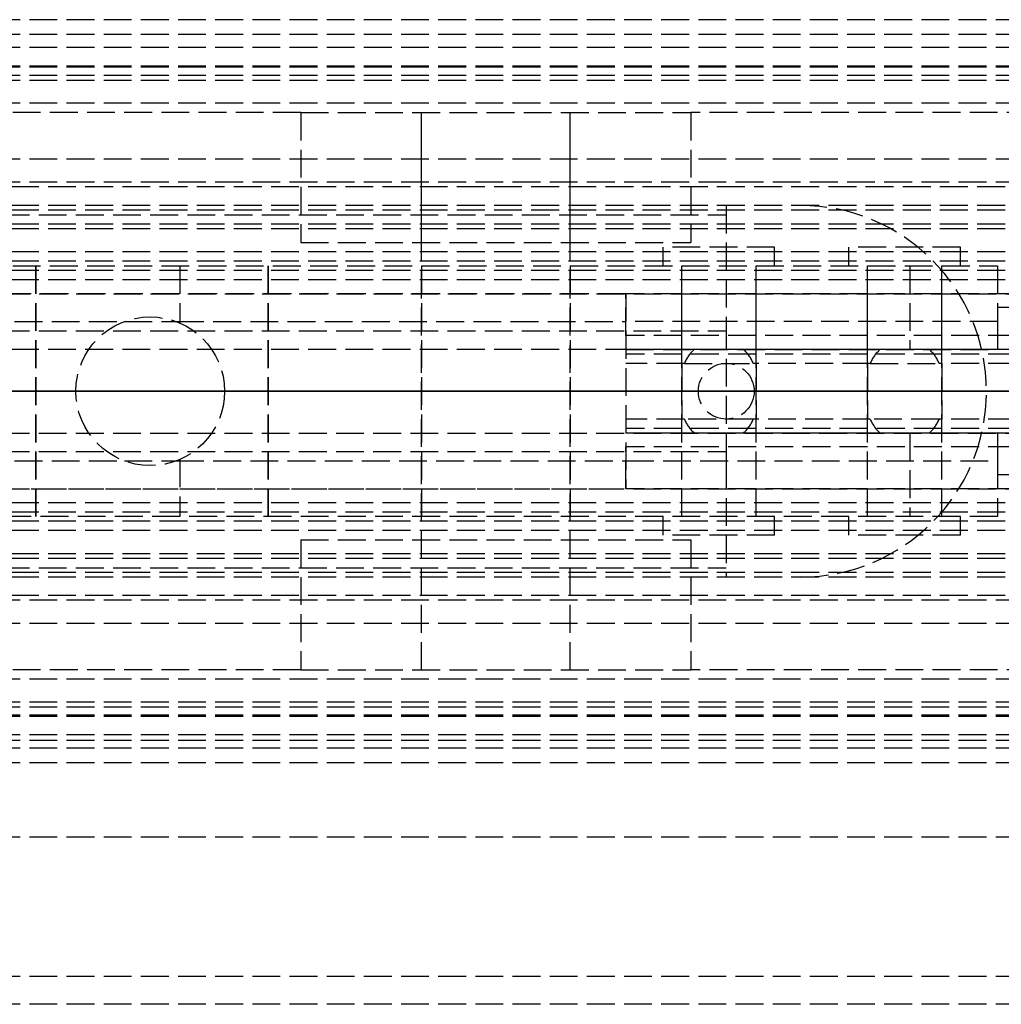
# Model space of a CAD drawing. Header units: millimetres. Extents: x 0 to 2000, y -94 to 94.
# Tile 7 of 12: x 98 to 151, y -33 to 20. Entities that reach past the tile are written whole.
import ezdxf

# ---------------------------------------------------------------- set-up
doc = ezdxf.new("R2010")
doc.units = ezdxf.units.MM
doc.header["$LTSCALE"] = 10
doc.linetypes.add('ALLCAD_Strich', pattern=[0.2, 0.15, -0.05])
doc.layers.add('BESCH_KONT_sich_schn_ansi_2d', color=40, linetype='Continuous')
doc.layers.add('BESCH_KONT_sich_schn_grun_2d', color=10, linetype='Continuous')

msp = doc.modelspace()

# ---------------------------------------------------------------- linework, layer by layer
at = {"layer": 'BESCH_KONT_sich_schn_ansi_2d', "linetype": 'ALLCAD_Strich'}
for p, q in [((0, 0, 2368), (2000, 0, 2368)), ((2000, 0, 2418), (0, 0, 2418)), ((0, 0, 6), (1030, 0, 6)), ((0, 0, 7), (1030, 0, 7)), ((2000, 0, 2365.5), (0, 0, 2365.5)), ((2000, 0, 2293.5), (0, 0, 2293.5)), ((0, 0, 23), (1030, 0, 23)), ((0, 0, 24), (1030, 0, 24)), ((0, 0, 24), (1030, 0, 24)), ((1030, 0, 2299.5), (0, 0, 2299.5)), ((2000, 0, 2306), (0, 0, 2306)), ((2000, 0, 2307.5), (0, 0, 2307.5)), ((2000, 0, 2312.5), (0, 0, 2312.5)), ((2000, 0, 2331.5), (0, 0, 2331.5)), ((2000, 0, 2333), (0, 0, 2333)), ((2000, 0, 2335.5), (0, 0, 2335.5)), ((2000, 0, 2342), (0, 0, 2342)), ((2000, 0, 2343.5), (0, 0, 2343.5)), ((2000, 0, 2365), (0, 0, 2365)), ((2000, 0, 2346.207), (0, 0, 2346.207)), ((2000, 0, 2344.439), (0, 0, 2344.439)), ((2000, 0, 2343.732), (0, 0, 2343.732)), ((2000, 0, 2345.5), (0, 0, 2345.5)), ((2000, 0, 2295), (0, 0, 2295)), ((2000, 0, 2303.5), (0, 0, 2303.5)), ((2000, 0, 2306), (0, 0, 2306)), ((2000, 0, 2343.732), (0, 0, 2343.732)), ((2000, 0, 2344.439), (0, 0, 2344.439)), ((2000, 0, 2346.5), (0, 0, 2346.5)), ((2000, 0, 2364), (0, 0, 2364)), ((2000, 0, 2305.5), (0.017, 0, 2305.5)), ((3, 0, 2282.5), (136, 0, 2282.5)), ((3, 0, 2297.5), (136, 0, 2297.5)), ((3, 0, 2280.5), (136, 0, 2280.5)), ((3, 0, 2298.5), (136, 0, 2298.5)), ((3, 0, 2297.5), (136, 0, 2297.5)), ((3, 0, 2282.5), (136, 0, 2282.5)), ((140, 0, 2275.5), (3, 0, 2275.5)), ((613, 0, 2335.4), (47, 0, 2335.4)), ((47, 0, 2331.4), (613, 0, 2331.4)), ((47, 0, 2327.4), (613, 0, 2327.4)), ((151, 0, 2325.9), (47, 0, 2325.9)), ((613, 0, 2334.4), (47, 0, 2334.4)), ((613, 0, 2334.9), (47, 0, 2334.9)), ((613, 0, 2339.4), (47, 0, 2339.4)), ((613, 0, 2339.9), (47, 0, 2339.9)), ((613, 0, 2333.9), (47, 0, 2333.9)), ((613, 0, 2332.4), (47, 0, 2332.4)), ((613, 0, 2326.4), (47, 0, 2326.4)), ((150.6, 0, 2325.4), (67.6, 0, 2325.4)), ((67.701, 0, 2327.4), (130.6, 0, 2327.4)), ((72.6, 0, 2331.4), (130.6, 0, 2331.4)), ((92.1, 0, 2302.9), (106.6, 0, 2302.9)), ((109, 0, 2325.5), (101, 0, 2325.5)), ((101, 0, 2325.5), (101, 0, 2282.5)), ((101, 0, 2297.5), (101, 0, 2282.5)), ((101, 0, 2323.117), (101, 0, 2313.683)), ((101, 0, 2331.4), (101, 0, 2323.117)), ((101, 0, 2313.683), (101, 0, 2302.9)), ((103.608, 0, 2325.4), (103.608, 0, 2327.4)), ((106.392, 0, 2327.4), (106.392, 0, 2325.4)), ((106.6, 0, 2302.9), (145.884, 0, 2305.132)), ((109, 0, 2325.5), (109, 0, 2282.5)), ((109, 0, 2297.5), (109, 0, 2282.5)), ((109, 0, 2323.284), (109, 0, 2313.516)), ((109, 0, 2331.4), (109, 0, 2323.284)), ((109, 0, 2313.516), (109, 0, 2303.036)), ((133.746, 0, 2321.15), (130.6, 0, 2321.15)), ((413.6, 0, 2314.15), (130.6, 0, 2314.15)), ((134.277, 0, 2321.9), (130.6, 0, 2321.9)), ((130.6, 0, 2321.9), (130.6, 0, 2327.4)), ((413.6, 0, 2313.4), (130.6, 0, 2313.4)), ((130.6, 0, 2311.4), (130.6, 0, 2313.4)), ((413.6, 0, 2311.4), (130.6, 0, 2311.4)), ((413.6, 0, 2330.4), (130.6, 0, 2330.4)), ((413.6, 0, 2331.4), (130.6, 0, 2331.4)), ((130.6, 0, 2327.4), (130.6, 0, 2331.4)), ((413.6, 0, 2327.4), (130.6, 0, 2327.4)), ((130.6, 0, 2304.264), (130.6, 0, 2327.4)), ((130.6, 0, 2331.4), (130.6, 0, 2327.4)), ((134.5, 0, 2339.9), (134.5, 0, 2335.4)), ((134.5, 0, 2331.4), (134.5, 0, 2334.4)), ((136, 0, 2280.5), (136, 0, 2275.5)), ((136, 0, 2298.5), (136, 0, 2280.5)), ((136, 0, 2299.5), (136, 0, 2298.5)), ((144.277, 0, 2321.9), (136.923, 0, 2321.9)), ((143.746, 0, 2321.15), (137.454, 0, 2321.15)), ((137.5, 0, 2339.9), (137.5, 0, 2335.4)), ((137.5, 0, 2331.4), (137.5, 0, 2334.4)), ((140, 0, 2275.5), (150, 0, 2275.5)), ((140, 0, 2275.5), (140, 0, 2299.5)), ((413.6, 0, 2321.9), (146.923, 0, 2321.9)), ((413.6, 0, 2321.15), (147.454, 0, 2321.15)), ((150, 0, 2275.5), (150, 0, 2299.5)), ((150.6, 0, 2322.9), (195.6, 0, 2322.9)), ((195.6, 0, 2312.4), (150.6, 0, 2312.4)), ((150.6, 0, 2327.4), (150.6, 0, 2325.4)), ((150.6, 0, 2310.124), (150.6, 0, 2325.4))]:
    msp.add_line(p, q, dxfattribs=at)
at = {"layer": 'BESCH_KONT_sich_schn_ansi_2d', "linetype": 'ALLCAD_Strich', "extrusion": (0, 1, 0)}
for centre, radius in [((-105.1, 2318.4), 6.25), ((-105.1, 2318.4), 6.25), ((-123.6, 2318.4), 4), ((-135.6, 2320.4), 3), ((-135.6, 2320.4), 2), ((-135.6, 2320.4), 2), ((-145.6, 2320.4), 3), ((-145.6, 2320.4), 2), ((-145.6, 2320.4), 2)]:
    msp.add_circle(centre, radius, dxfattribs=at)
at = {"layer": 'BESCH_KONT_sich_schn_ansi_2d', "linetype": 'ALLCAD_Strich', "extrusion": (0, -1, 0)}
for radius in [10.5, 4]:
    msp.add_circle((123.6, 2318.4), radius, dxfattribs=at)
msp.add_arc((145.6, 2310.124), 5, 273.2519, 0, dxfattribs=at)
at = {"layer": 'BESCH_KONT_sich_schn_grun_2d', "linetype": 'ALLCAD_Strich'}
for p, q in [((2000, 20), (0, 20)), ((2000, 19.207), (0, 19.207)), ((2000, 18.5), (0, 18.5)), ((2000, 17.5), (0, 17.5)), ((2000, 17.439), (0, 17.439)), ((2000, 17), (0, 17)), ((2000, 16.732), (0, 16.732)), ((2000, 15.5), (0, 15.5)), ((113.1, 15), (97.1, 15)), ((113.1, 15), (134.1, 15)), ((113.1, 15), (113.1, 8)), ((119.6, -15), (119.6, 15)), ((119.6, 8), (119.6, 15)), ((127.6, -15), (127.6, 15)), ((127.6, 8), (127.6, 15)), ((134.1, 15), (134.1, 8)), ((162.6, 15), (134.1, 15)), ((2000, 12.5), (0, 12.5)), ((2000, 11.25), (0, 11.25)), ((613, 11), (47, 11)), ((613, 10), (47, 10)), ((613, 9.75), (47, 9.75)), ((136, 10), (136, 3.75)), ((67, 9.5), (136, 9.5)), ((613, 9), (47, 9)), ((613, 8.75), (47, 8.75)), ((113.1, 8), (134.1, 8)), ((613, 7.5), (47, 7.5)), ((138.6, 7.75), (132.6, 7.75)), ((132.6, 6.75), (132.6, 7.75)), ((138.6, 6.75), (138.6, 7.75)), ((148.6, 7.75), (142.6, 7.75)), ((142.6, 6.75), (142.6, 7.75)), ((148.6, 6.75), (148.6, 7.75)), ((613, 7), (47, 7)), ((613, 6.5), (47, 6.5)), ((67.6, 6.75), (150.6, 6.75)), ((98.85, -6.75), (98.85, 6.75)), ((98.85, 6.75), (98.85, -6.75)), ((106.6, 6.75), (106.6, 3.666)), ((111.35, -6.75), (111.35, 6.75)), ((111.35, 6.75), (111.35, -6.75)), ((119.6, 6.75), (119.6, -6.75)), ((127.6, 6.75), (127.6, -6.75)), ((133.6, -6.75), (133.6, 6.75)), ((133.6, 2.25), (133.6, 6.75)), ((137.6, -6.75), (137.6, 6.75)), ((137.6, 2.25), (137.6, 6.75)), ((143.6, -6.75), (143.6, 6.75)), ((143.6, 2.25), (143.6, 6.75)), ((145.884, 6.75), (145.884, 2.25)), ((147.6, -6.75), (147.6, 6.75)), ((147.6, 2.25), (147.6, 6.75)), ((150.6, 6.75), (150.6, 3.75)), ((151, 6), (47, 6)), ((47.017, 5.25), (613, 5.25)), ((130.6, 5.25), (72.6, 5.25)), ((413.6, 5.25), (130.6, 5.25)), ((130.6, 3), (130.6, 5.25)), ((130.6, 5.25), (130.6, -5.25)), ((195.583, 4.5), (150.6, 4.5)), ((67.701, 3.75), (103.608, 3.75)), ((103.608, 3.75), (106.392, 3.75)), ((106.392, 3.75), (130.6, 3.75)), ((150.6, 3.75), (130.6, 3.75)), ((136, 3.75), (136, -3.75)), ((150.6, 3.75), (150.6, 2.25)), ((3, 3.25), (136, 3.25)), ((413.6, 3), (130.6, 3)), ((613, 2.25), (47, 2.25)), ((413.6, 2.25), (130.6, 2.25)), ((130.6, 2.25), (150.6, 2.25)), ((413.6, 2), (130.6, 2)), ((133.746, 1.5), (130.6, 1.5)), ((133.6, 1.5), (133.6, -1.5)), ((133.746, 1.5), (137.454, 1.5)), ((143.746, 1.5), (137.454, 1.5)), ((137.6, 1.5), (137.6, -1.5)), ((143.6, 1.5), (143.6, -1.5)), ((143.746, 1.5), (147.454, 1.5)), ((413.6, 1.5), (147.454, 1.5)), ((147.6, 1.5), (147.6, -1.5)), ((133.746, -1.5), (130.6, -1.5)), ((137.454, -1.5), (133.746, -1.5)), ((143.746, -1.5), (137.454, -1.5)), ((147.454, -1.5), (143.746, -1.5)), ((413.6, -1.5), (147.454, -1.5)), ((413.6, -2), (130.6, -2)), ((47, -2.25), (613, -2.25)), ((413.6, -2.25), (130.6, -2.25)), ((150.6, -2.25), (130.6, -2.25)), ((133.6, -6.75), (133.6, -2.25)), ((137.6, -6.75), (137.6, -2.25)), ((143.6, -6.75), (143.6, -2.25)), ((145.884, -2.25), (145.884, -6.75)), ((147.6, -6.75), (147.6, -2.25)), ((150.6, -2.25), (150.6, -3.75)), ((413.6, -3), (130.6, -3)), ((130.6, -5.25), (130.6, -3)), ((3, -3.25), (136, -3.25)), ((106.6, -3.666), (106.6, -6.75)), ((67.701, -3.75), (103.608, -3.75)), ((103.608, -3.75), (106.392, -3.75)), ((106.392, -3.75), (130.6, -3.75)), ((130.6, -3.75), (150.6, -3.75)), ((136, -3.75), (136, -10)), ((150.6, -3.75), (150.6, -6.75)), ((195.6, -4.5), (150.6, -4.5)), ((47, -5.25), (613, -5.25)), ((72.6, -5.25), (130.6, -5.25)), ((413.6, -5.25), (130.6, -5.25)), ((151, -6), (47, -6)), ((613, -6.5), (47, -6.5)), ((150.6, -6.75), (67.6, -6.75)), ((132.6, -7.75), (132.6, -6.75)), ((138.6, -7.75), (138.6, -6.75)), ((142.6, -7.75), (142.6, -6.75)), ((148.6, -7.75), (148.6, -6.75)), ((613, -7), (47, -7)), ((613, -7.5), (47, -7.5)), ((138.6, -7.75), (132.6, -7.75)), ((148.6, -7.75), (142.6, -7.75)), ((113.1, -8), (134.1, -8)), ((113.1, -8), (113.1, -15)), ((119.6, -15), (119.6, -8)), ((127.6, -15), (127.6, -8)), ((134.1, -8), (134.1, -15)), ((613, -8.75), (47, -8.75)), ((613, -9), (47, -9)), ((67, -9.5), (136, -9.5)), ((613, -9.75), (47, -9.75)), ((613, -10), (47, -10)), ((613, -11), (47, -11)), ((2000, -11.25), (0, -11.25)), ((2000, -12.5), (0, -12.5)), ((113.1, -15), (97.1, -15)), ((113.1, -15), (134.1, -15)), ((162.6, -15), (134.1, -15)), ((2000, -15.5), (0, -15.5)), ((2000, -16.732), (0, -16.732)), ((2000, -16.732), (0, -16.732)), ((2000, -17), (0, -17)), ((2000, -17.439), (0, -17.439)), ((2000, -17.439), (0, -17.439)), ((2000, -17.5), (0, -17.5)), ((2000, -17.5), (0, -17.5)), ((2000, -18.5), (0, -18.5)), ((2000, -18.793), (0, -18.793)), ((2000, -19.207), (0, -19.207)), ((2000, -19.207), (0, -19.207)), ((2000, -20), (0, -20)), ((2000, -24), (0, -24)), ((2000, -31.5), (0, -31.5)), ((2000, -33), (0, -33))]:
    msp.add_line(p, q, dxfattribs=at)
for centre, radius in [((105, 0), 4), ((136, 0), 1.5)]:
    msp.add_circle(centre, radius, dxfattribs=at)
for centre, radius, start, end in [((140, 0), 10, 270, 90), ((135.6, 0.75), 2, 131.4096, 157.9757), ((135.6, 0.75), 2, 22.0243, 48.5904), ((145.6, 0.75), 2, 131.4096, 157.9757), ((145.6, 0.75), 2, 22.0243, 48.5904), ((135.6, -0.75), 2, 202.0243, 228.5904), ((135.6, -0.75), 2, 311.4096, 337.9757), ((145.6, -0.75), 2, 202.0243, 228.5904), ((145.6, -0.75), 2, 311.4096, 337.9757)]:
    msp.add_arc(centre, radius, start, end, dxfattribs=at)

doc.saveas('drawing.dxf')
